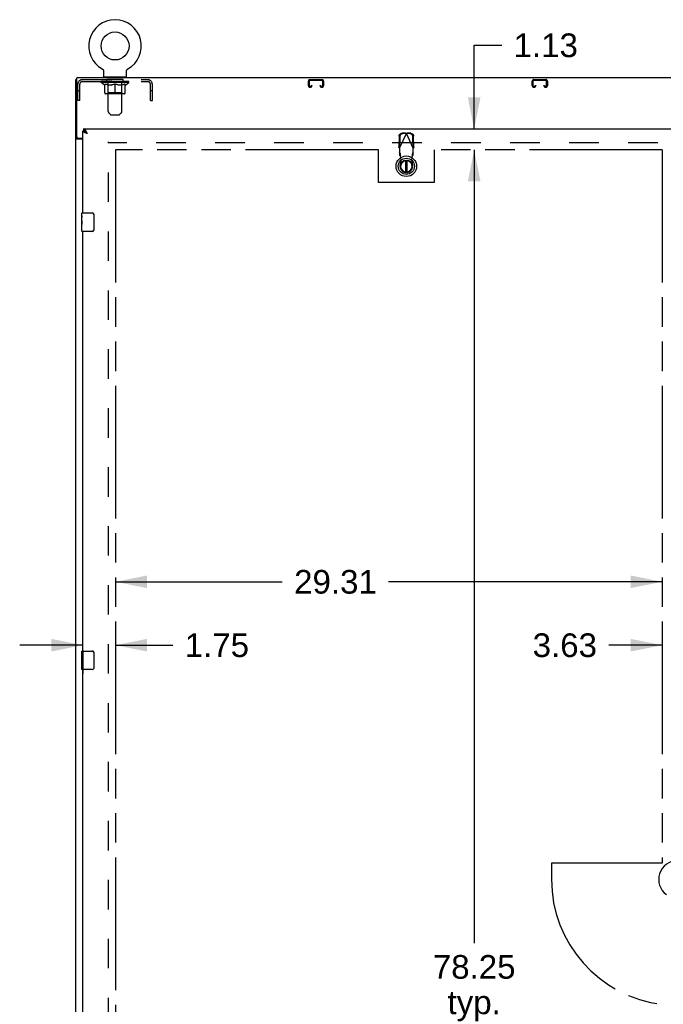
# Model space of a CAD drawing. Header units: inches. Extents: x 0 to 287, y 0 to 186.
# Tile 7 of 22: x 52 to 87, y 88 to 141. Entities that reach past the tile are written whole.
import ezdxf

# ---------------------------------------------------------------- set-up
doc = ezdxf.new("R2010")
doc.units = ezdxf.units.IN
doc.header["$LTSCALE"] = 15.81
doc.header["$MEASUREMENT"] = 0
doc.linetypes.add('HIDDEN', pattern=[0.2, 0.1, -0.1])
doc.linetypes.add('PHANTOM', pattern=[0.8, 0.45, -0.05, 0.1, -0.05, 0.1, -0.05])
doc.layers.get('0').update_dxf_attribs({"linetype": 'CONTINUOUS'})
for name, color, linetype in [('02___PRT_ALL_AXES', 7, 'CONTINUOUS'), ('AVAILABLE_DOOR_SPACE', 7, 'CONTINUOUS'), ('DEFAULT_2', 8, 'HIDDEN'), ('DIMENSIONS', 7, 'CONTINUOUS')]:
    doc.layers.add(name, color=color, linetype=linetype)
doc.styles.get("Standard").update_dxf_attribs({"font": 'arial.ttf'})
doc.dimstyles.new('DIMSTYLE_1', dxfattribs={"dimtxt": 1.268182, "dimasz": 1.690909, "dimexe": 0.09, "dimexo": 0.07, "dimgap": 0.0375, "dimtad": 0, "dimtih": 1, "dimtoh": 1, "dimzin": 4, "dimdsep": 46, "dimtxsty": 'Standard', "dimblk": '_FILLED', "dimblk1": '_FILLED', "dimblk2": '_FILLED', "dimcen": 0.09, "dimazin": 1, "dimtfac": 1, "dimtdec": 3, "dimtofl": 0, "dimtmove": 0, "dimatfit": 3, "dimldrblk": '_FILLED', "dimfxl": 1, "dimtolj": 1, "dimtzin": 4, "dimarcsym": 0})

# ---------------------------------------------------------------- blocks, each defined once
blk = doc.blocks.new('_FILLED')
at = {"color": 0, "linetype": 'ByBlock'}
blk.add_solid([(0, 0), (-1, 0.2), (-1, -0.2)], dxfattribs=at)
blk = doc.blocks.new('*D11')
at = {"layer": 'DIMENSIONS', "color": 2, "linetype": 'Continuous'}
for p, q in [((76.539, 135.428), (76.539, 139.918)), ((76.539, 139.918), (78.018, 139.918)), ((76.539, 134.303), (76.539, 130.921))]:
    blk.add_line(p, q, dxfattribs=at)
at = {"layer": 'DIMENSIONS', "color": 2, "linetype": 'Continuous', "xscale": 1.6909090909, "yscale": 1.6909090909, "zscale": 1.6909090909}
for p, rotation in [((76.539, 135.428), 270), ((76.539, 134.303), 90)]:
    blk.add_blockref('_FILLED', p, dxfattribs=dict(at, rotation=rotation))
at = {"layer": 'DIMENSIONS', "color": 2, "linetype": 'Continuous', "insert": (78.652, 140.552), "char_height": 1.2682, "width": 3.44625, "attachment_point": 1, "line_spacing_factor": 0.9}
blk.add_mtext('1.13', dxfattribs=at)
blk = doc.blocks.new('*D12')
at = {"layer": 'DIMENSIONS', "color": 2, "linetype": 'Continuous'}
for p, q in [((76.539, 134.303), (76.539, 91.753)), ((76.539, 56.053), (76.539, 87.314))]:
    blk.add_line(p, q, dxfattribs=at)
at = {"layer": 'DIMENSIONS', "color": 2, "linetype": 'Continuous', "xscale": 1.6909090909, "yscale": 1.6909090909, "zscale": 1.6909090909}
for p, rotation in [((76.539, 134.303), 90), ((76.539, 56.053), 270)]:
    blk.add_blockref('_FILLED', p, dxfattribs=dict(at, rotation=rotation))
at = {"layer": 'DIMENSIONS', "color": 2, "linetype": 'Continuous', "insert": (76.539, 91.119), "char_height": 1.2682, "width": 4.43156, "attachment_point": 2, "line_spacing_factor": 0.9}
blk.add_mtext('78.25\\Ptyp.', dxfattribs=at)
blk = doc.blocks.new('*D14')
at = {"layer": 'DIMENSIONS', "color": 2, "linetype": 'Continuous'}
for p, q in [((55.558, 107.739), (52.176, 107.739)), ((57.308, 107.739), (60.387, 107.739)), ((55.558, 107.452), (55.558, 106.217))]:
    blk.add_line(p, q, dxfattribs=at)
at = {"layer": 'DIMENSIONS', "color": 2, "linetype": 'Continuous', "xscale": 1.6909090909, "yscale": 1.6909090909, "zscale": 1.6909090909}
blk.add_blockref('_FILLED', (55.558, 107.739), dxfattribs=at)
at = {"layer": 'DIMENSIONS', "color": 2, "linetype": 'Continuous', "xscale": 1.6909090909, "yscale": 1.6909090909, "zscale": 1.6909090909, "rotation": 180}
blk.add_blockref('_FILLED', (57.308, 107.739), dxfattribs=at)
at = {"layer": 'DIMENSIONS', "color": 2, "linetype": 'Continuous', "insert": (61.021, 108.373), "char_height": 1.2682, "width": 3.44625, "attachment_point": 1, "line_spacing_factor": 0.9}
blk.add_mtext('1.75', dxfattribs=at)
blk = doc.blocks.new('*D15')
at = {"layer": 'DIMENSIONS', "color": 2, "linetype": 'Continuous'}
for p, q in [((57.308, 111.14), (66.254, 111.14)), ((86.62, 111.14), (71.954, 111.14))]:
    blk.add_line(p, q, dxfattribs=at)
at = {"layer": 'DIMENSIONS', "color": 2, "linetype": 'Continuous', "xscale": 1.6909090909, "yscale": 1.6909090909, "zscale": 1.6909090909, "rotation": 180}
blk.add_blockref('_FILLED', (57.308, 111.14), dxfattribs=at)
at = {"layer": 'DIMENSIONS', "color": 2, "linetype": 'Continuous', "xscale": 1.6909090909, "yscale": 1.6909090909, "zscale": 1.6909090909}
blk.add_blockref('_FILLED', (86.62, 111.14), dxfattribs=at)
at = {"layer": 'DIMENSIONS', "color": 2, "linetype": 'Continuous', "insert": (69.104, 111.774), "char_height": 1.2682, "width": 4.43156, "attachment_point": 2, "line_spacing_factor": 0.9}
blk.add_mtext('29.31', dxfattribs=at)
blk = doc.blocks.new('*D16')
at = {"layer": 'DIMENSIONS', "color": 2, "linetype": 'Continuous'}
for p, q in [((86.62, 107.739), (83.755, 107.739)), ((90.245, 107.739), (93.627, 107.739))]:
    blk.add_line(p, q, dxfattribs=at)
at = {"layer": 'DIMENSIONS', "color": 2, "linetype": 'Continuous', "xscale": 1.6909090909, "yscale": 1.6909090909, "zscale": 1.6909090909}
blk.add_blockref('_FILLED', (86.62, 107.739), dxfattribs=at)
at = {"layer": 'DIMENSIONS', "color": 2, "linetype": 'Continuous', "xscale": 1.6909090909, "yscale": 1.6909090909, "zscale": 1.6909090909, "rotation": 180}
blk.add_blockref('_FILLED', (90.245, 107.739), dxfattribs=at)
at = {"layer": 'DIMENSIONS', "color": 2, "linetype": 'Continuous', "insert": (83.121, 108.373), "char_height": 1.2682, "width": 3.44625, "attachment_point": 3, "line_spacing_factor": 0.9}
blk.add_mtext('3.63', dxfattribs=at)

msp = doc.modelspace()

# ---------------------------------------------------------------- linework, layer by layer
at = {"color": 7, "linetype": 'Continuous'}
for p, q in [((56.596, 138.65), (56.597, 138.65)), ((56.596, 138.65), (56.602, 138.647)), ((56.597, 138.65), (56.598, 138.649)), ((56.602, 138.647), (56.607, 138.644)), ((56.607, 138.644), (56.612, 138.641)), ((56.616, 138.637), (56.621, 138.634)), ((56.621, 138.634), (56.625, 138.63)), ((56.625, 138.63), (56.63, 138.625)), ((56.63, 138.626), (56.634, 138.621)), ((56.634, 138.621), (56.638, 138.617)), ((56.638, 138.617), (56.642, 138.612)), ((56.642, 138.612), (56.645, 138.607)), ((56.645, 138.608), (56.649, 138.603)), ((56.649, 138.603), (56.652, 138.598)), ((56.652, 138.598), (56.655, 138.593)), ((56.655, 138.593), (56.658, 138.587)), ((56.658, 138.587), (56.661, 138.582)), ((56.661, 138.582), (56.663, 138.577)), ((56.663, 138.577), (56.666, 138.571)), ((56.666, 138.571), (56.668, 138.565)), ((56.668, 138.566), (56.67, 138.56)), ((56.67, 138.56), (56.671, 138.554)), ((56.671, 138.554), (56.673, 138.548)), ((56.673, 138.548), (56.674, 138.542)), ((56.674, 138.543), (56.675, 138.537)), ((56.675, 138.537), (56.676, 138.531)), ((56.676, 138.531), (56.676, 138.525)), ((56.676, 138.519), (56.677, 138.514)), ((56.677, 138.228), (56.677, 138.514)), ((57.897, 138.531), (57.898, 138.537)), ((57.897, 138.525), (57.897, 138.531)), ((57.897, 138.519), (57.897, 138.525)), ((57.897, 138.519), (57.897, 138.525)), ((57.897, 138.514), (57.897, 138.519)), ((57.897, 138.228), (57.897, 138.514)), ((57.898, 138.537), (57.899, 138.543)), ((57.899, 138.542), (57.9, 138.548)), ((57.9, 138.548), (57.902, 138.554)), ((57.902, 138.554), (57.904, 138.56)), ((57.904, 138.56), (57.905, 138.566)), ((57.905, 138.565), (57.908, 138.571)), ((57.907, 138.571), (57.91, 138.577)), ((57.91, 138.577), (57.912, 138.582)), ((57.912, 138.582), (57.915, 138.587)), ((57.915, 138.587), (57.918, 138.593)), ((57.918, 138.593), (57.921, 138.598)), ((57.921, 138.598), (57.924, 138.603)), ((57.924, 138.603), (57.928, 138.608)), ((57.928, 138.607), (57.932, 138.612)), ((57.931, 138.612), (57.935, 138.617)), ((57.935, 138.617), (57.939, 138.621)), ((57.939, 138.621), (57.944, 138.626)), ((57.943, 138.625), (57.948, 138.63)), ((57.948, 138.63), (57.952, 138.634)), ((57.952, 138.633), (57.957, 138.637)), ((57.957, 138.637), (57.962, 138.641)), ((57.962, 138.641), (57.967, 138.644)), ((57.966, 138.644), (57.972, 138.647)), ((57.967, 138.644), (57.968, 138.645)), ((57.972, 138.647), (57.977, 138.65)), ((57.975, 138.649), (57.976, 138.65)), ((57.977, 138.65), (57.977, 138.65)), ((57.977, 138.65), (57.977, 138.65)), ((55.235, 138.074), (55.183, 138.074)), ((56.692, 138.208), (56.692, 138.178)), ((57.882, 138.208), (56.692, 138.208)), ((57.882, 138.208), (57.882, 138.178)), ((55.558, 135.324), (55.6, 135.324)), ((55.6, 135.428), (55.6, 135.324)), ((55.664, 135.307), (55.662, 135.308)), ((55.769, 135.22), (55.762, 135.227)), ((55.776, 135.212), (55.769, 135.22)), ((55.777, 135.199), (55.769, 135.205)), ((55.783, 135.205), (55.776, 135.212)), ((55.793, 135.193), (55.783, 135.205)), ((55.287, 134.926), (55.183, 134.926)), ((55.287, 134.926), (55.287, 134.938)), ((55.786, 135.193), (55.777, 135.199)), ((55.804, 135.182), (55.786, 135.193)), ((55.804, 135.182), (55.793, 135.193)), ((72.862, 133.74), (72.862, 133.115)), ((72.941, 133.115), (72.941, 133.74)), ((55.498, 130.768), (55.498, 130.913)), ((55.498, 130.51), (55.498, 130.543)), ((55.513, 130.928), (56.053, 130.928)), ((56.152, 130.828), (56.152, 130.028)), ((55.498, 130.313), (55.498, 130.344)), ((55.498, 129.943), (55.498, 130.082)), ((56.053, 129.928), (55.513, 129.928)), ((55.498, 107.268), (55.498, 107.413)), ((55.513, 107.428), (56.053, 107.428)), ((56.152, 107.328), (56.152, 106.528)), ((55.498, 107.01), (55.498, 107.043)), ((55.498, 106.813), (55.498, 106.844)), ((55.498, 106.443), (55.498, 106.582)), ((56.053, 106.428), (55.513, 106.428))]:
    msp.add_line(p, q, dxfattribs=at)
at = {"color": 3, "linetype": 'Continuous'}
for p, q in [((55.183, 48.282), (55.183, 138.074)), ((55.235, 134.998), (55.235, 138.178)), ((127.131, 138.178), (55.235, 138.178)), ((55.558, 130.928), (55.558, 135.324)), ((55.6, 135.428), (90.203, 135.428)), ((55.722, 135.213), (55.71, 135.217)), ((55.734, 135.208), (55.722, 135.213)), ((55.747, 135.203), (55.734, 135.208)), ((55.759, 135.198), (55.747, 135.203)), ((55.769, 135.248), (55.762, 135.26)), ((55.776, 135.235), (55.769, 135.248)), ((55.783, 135.222), (55.776, 135.235)), ((55.797, 135.195), (55.783, 135.222)), ((55.558, 134.886), (55.252, 134.886)), ((55.295, 134.938), (55.558, 134.938)), ((55.778, 135.191), (55.759, 135.198)), ((55.804, 135.182), (55.778, 135.191)), ((55.804, 135.182), (55.797, 135.195)), ((55.558, 107.428), (55.558, 129.928)), ((55.558, 83.928), (55.558, 106.428))]:
    msp.add_line(p, q, dxfattribs=at)
at = {"color": 7, "linetype": 'Continuous'}
for points in [[(56.611, 138.641), (56.616, 138.637), (56.621, 138.633)], [(56.676, 138.525), (56.676, 138.519), (56.677, 138.514)], [(55.662, 135.308), (55.66, 135.309), (55.656, 135.311), (55.652, 135.313), (55.649, 135.314), (55.645, 135.316), (55.642, 135.317), (55.638, 135.318), (55.635, 135.319), (55.631, 135.32), (55.628, 135.321), (55.624, 135.322), (55.621, 135.322), (55.617, 135.323), (55.614, 135.323), (55.61, 135.324), (55.607, 135.324), (55.603, 135.324), (55.6, 135.324)], [(55.762, 135.227), (55.758, 135.231), (55.755, 135.235), (55.751, 135.238), (55.748, 135.242), (55.744, 135.245), (55.741, 135.249), (55.737, 135.252), (55.734, 135.255), (55.73, 135.259), (55.726, 135.262), (55.723, 135.265), (55.719, 135.268), (55.716, 135.271), (55.712, 135.274), (55.709, 135.277), (55.705, 135.28), (55.702, 135.283), (55.698, 135.285), (55.695, 135.288), (55.691, 135.29), (55.688, 135.293), (55.684, 135.295), (55.681, 135.298), (55.677, 135.3), (55.674, 135.302), (55.67, 135.304), (55.667, 135.306), (55.664, 135.307)], [(55.769, 135.205), (55.76, 135.21), (55.756, 135.213), (55.752, 135.216), (55.747, 135.219), (55.743, 135.222), (55.739, 135.225), (55.735, 135.227), (55.732, 135.23), (55.728, 135.233), (55.724, 135.236), (55.72, 135.239), (55.717, 135.242), (55.713, 135.244), (55.71, 135.247), (55.707, 135.25), (55.703, 135.253), (55.7, 135.256), (55.697, 135.259), (55.694, 135.262), (55.691, 135.264), (55.689, 135.267), (55.686, 135.27), (55.684, 135.273), (55.681, 135.276), (55.679, 135.279), (55.677, 135.282), (55.675, 135.284), (55.673, 135.287), (55.672, 135.29), (55.67, 135.293), (55.669, 135.296), (55.667, 135.299), (55.666, 135.301), (55.665, 135.304), (55.664, 135.307)], [(55.302, 134.912), (55.299, 134.913), (55.297, 134.914), (55.295, 134.916), (55.292, 134.917), (55.29, 134.919), (55.289, 134.92), (55.288, 134.922), (55.287, 134.923), (55.287, 134.925), (55.287, 134.926)], [(55.327, 134.886), (55.327, 134.888), (55.327, 134.89), (55.326, 134.892), (55.325, 134.894), (55.325, 134.896), (55.323, 134.897), (55.322, 134.899), (55.32, 134.901), (55.318, 134.902), (55.316, 134.904), (55.314, 134.905), (55.312, 134.906), (55.309, 134.908), (55.307, 134.909), (55.302, 134.912)], [(56.146, 130.864), (56.148, 130.859), (56.149, 130.853), (56.151, 130.847), (56.152, 130.841), (56.152, 130.835), (56.152, 130.828)], [(56.152, 130.028), (56.152, 130.022), (56.152, 130.016), (56.151, 130.01), (56.149, 130.004), (56.148, 129.998), (56.146, 129.992)], [(56.146, 107.364), (56.148, 107.359), (56.149, 107.353), (56.151, 107.347), (56.152, 107.341), (56.152, 107.335), (56.152, 107.328)], [(56.152, 106.528), (56.152, 106.522), (56.152, 106.516), (56.151, 106.51), (56.149, 106.504), (56.148, 106.498), (56.146, 106.492)]]:
    msp.add_lwpolyline(points, dxfattribs=at)
at = {"color": 3, "linetype": 'Continuous'}
for points in [[(55.664, 135.236), (55.659, 135.239), (55.654, 135.241), (55.649, 135.244), (55.644, 135.246), (55.639, 135.248), (55.634, 135.251), (55.63, 135.253), (55.625, 135.255), (55.621, 135.258), (55.617, 135.26), (55.612, 135.263), (55.609, 135.265), (55.605, 135.267), (55.601, 135.27), (55.597, 135.272), (55.594, 135.274), (55.591, 135.277), (55.587, 135.279), (55.584, 135.282), (55.582, 135.284), (55.579, 135.286), (55.576, 135.289), (55.574, 135.291), (55.572, 135.293), (55.57, 135.296), (55.568, 135.298), (55.566, 135.301), (55.564, 135.303), (55.563, 135.305), (55.562, 135.308), (55.561, 135.31), (55.56, 135.312), (55.559, 135.315), (55.558, 135.317), (55.558, 135.32), (55.558, 135.322), (55.558, 135.324)], [(55.726, 135.32), (55.723, 135.326), (55.719, 135.331), (55.716, 135.336), (55.712, 135.341), (55.709, 135.346), (55.705, 135.351), (55.702, 135.356), (55.698, 135.361), (55.695, 135.365), (55.691, 135.37), (55.688, 135.374), (55.684, 135.378), (55.681, 135.382), (55.677, 135.386), (55.674, 135.389), (55.67, 135.393), (55.667, 135.396), (55.663, 135.4), (55.66, 135.403), (55.656, 135.405), (55.652, 135.408), (55.649, 135.411), (55.645, 135.413), (55.642, 135.415), (55.638, 135.417), (55.635, 135.419), (55.631, 135.421), (55.628, 135.423), (55.624, 135.424), (55.621, 135.425), (55.617, 135.426), (55.614, 135.427), (55.61, 135.427), (55.607, 135.428), (55.603, 135.428), (55.6, 135.428)], [(55.71, 135.217), (55.698, 135.222), (55.692, 135.225), (55.686, 135.227), (55.681, 135.229), (55.675, 135.232), (55.67, 135.234), (55.664, 135.236)], [(55.762, 135.26), (55.758, 135.267), (55.755, 135.273), (55.751, 135.279), (55.748, 135.285), (55.744, 135.291), (55.741, 135.297), (55.737, 135.303), (55.734, 135.309), (55.73, 135.315), (55.726, 135.32)], [(55.226, 134.898), (55.218, 134.9), (55.214, 134.902), (55.21, 134.903), (55.207, 134.904), (55.203, 134.906), (55.2, 134.907), (55.197, 134.909), (55.194, 134.91), (55.192, 134.912), (55.19, 134.913), (55.188, 134.915), (55.186, 134.917), (55.185, 134.919), (55.184, 134.92), (55.183, 134.922), (55.183, 134.924), (55.183, 134.926)], [(55.252, 134.886), (55.25, 134.887), (55.248, 134.889), (55.245, 134.89), (55.242, 134.892), (55.238, 134.893), (55.234, 134.895), (55.23, 134.896), (55.226, 134.898)]]:
    msp.add_lwpolyline(points, dxfattribs=at)
at = {"color": 7, "linetype": 'Continuous'}
for centre, radius in [((57.287, 139.88), 0.75), ((72.902, 133.428), 0.551), ((72.902, 133.428), 0.433), ((72.902, 133.428), 0.329), ((72.902, 133.428), 0.317)]:
    msp.add_circle(centre, radius, dxfattribs=at)
for centre, radius, start, end in [((57.287, 139.88), 1.41, 299.2655, 240.7345), ((56.697, 138.228), 0.02, 180, 263.0769), ((57.877, 138.228), 0.02, 276.9231, 360), ((72.902, 133.428), 0.315, 100.0787, 79.9213), ((55.513, 130.913), 0.015, 90, 180), ((56.053, 130.828), 0.1, 21.1999, 90), ((55.513, 129.943), 0.015, 180, 270), ((56.053, 130.028), 0.1, 270, 338.7946), ((55.513, 107.413), 0.015, 90, 180), ((56.053, 107.328), 0.1, 21.1999, 90), ((55.513, 106.443), 0.015, 180, 270), ((56.053, 106.528), 0.1, 270, 338.7946), ((87.433, 95.178), 1.004, 305.5066, 234.4934)]:
    msp.add_arc(centre, radius, start, end, dxfattribs=at)
at = {"color": 3, "linetype": 'Continuous'}
msp.add_arc((55.295, 134.998), 0.06, 180, 270, dxfattribs=at)
at = {"layer": '02___PRT_ALL_AXES', "color": 8, "linetype": 'HIDDEN'}
for p, q in [((56.849, 137.97), (56.849, 138.074)), ((57.724, 138.074), (56.849, 138.074)), ((57.724, 137.97), (56.849, 137.97)), ((57.724, 137.97), (57.724, 138.074))]:
    msp.add_line(p, q, dxfattribs=at)
at = {"layer": '02___PRT_ALL_AXES', "color": 7, "linetype": 'Continuous'}
for p, q in [((55.498, 130.768), (55.498, 130.913)), ((55.498, 130.51), (55.498, 130.767)), ((55.503, 130.711), (55.498, 130.711)), ((55.498, 130.543), (55.505, 130.543)), ((55.498, 129.943), (55.498, 130.507)), ((55.499, 130.481), (55.498, 130.481)), ((55.505, 130.543), (55.505, 130.68)), ((55.498, 130.349), (55.503, 130.349)), ((55.498, 130.313), (55.505, 130.313)), ((55.498, 130.25), (55.505, 130.25)), ((55.498, 130.082), (55.505, 130.082)), ((55.505, 130.082), (55.505, 130.313)), ((55.498, 107.268), (55.498, 107.413)), ((55.498, 107.01), (55.498, 107.267)), ((55.503, 107.211), (55.498, 107.211)), ((55.498, 107.043), (55.505, 107.043)), ((55.498, 106.443), (55.498, 107.007)), ((55.499, 106.981), (55.498, 106.981)), ((55.498, 106.849), (55.503, 106.849)), ((55.498, 106.813), (55.505, 106.813)), ((55.498, 106.75), (55.505, 106.75)), ((55.505, 107.043), (55.505, 107.18)), ((55.505, 106.582), (55.505, 106.813)), ((55.498, 106.582), (55.505, 106.582))]:
    msp.add_line(p, q, dxfattribs=at)
for points in [[(55.498, 130.768), (55.498, 130.764), (55.498, 130.759), (55.499, 130.754), (55.5, 130.741)], [(55.498, 130.51), (55.498, 130.502), (55.498, 130.493), (55.499, 130.483)], [(55.499, 130.483), (55.502, 130.449), (55.503, 130.437), (55.503, 130.424), (55.504, 130.412), (55.504, 130.399), (55.505, 130.386), (55.504, 130.373), (55.504, 130.361), (55.503, 130.348), (55.503, 130.336), (55.502, 130.324)], [(55.5, 130.741), (55.501, 130.733), (55.502, 130.725), (55.503, 130.716)], [(55.503, 130.716), (55.504, 130.707), (55.504, 130.698), (55.504, 130.689), (55.505, 130.68)], [(55.498, 107.268), (55.498, 107.264), (55.498, 107.259), (55.499, 107.254), (55.5, 107.241)], [(55.5, 107.241), (55.501, 107.233), (55.502, 107.225), (55.503, 107.216)], [(55.503, 107.216), (55.504, 107.207), (55.504, 107.198), (55.504, 107.189), (55.505, 107.18)], [(55.498, 107.01), (55.498, 107.002), (55.498, 106.993), (55.499, 106.983)], [(55.499, 106.983), (55.502, 106.949), (55.503, 106.937), (55.503, 106.924), (55.504, 106.912), (55.504, 106.899), (55.505, 106.886), (55.504, 106.873), (55.504, 106.861), (55.503, 106.848), (55.503, 106.836), (55.502, 106.824)]]:
    msp.add_lwpolyline(points, dxfattribs=at)
for centre in [(55.761, 130.344), (55.761, 106.844)]:
    msp.add_ellipse(centre, major_axis=(0.263, 0), ratio=0.432808, start_param=3.141593, end_param=3.321581, dxfattribs=at)
at = {"layer": 'AVAILABLE_DOOR_SPACE', "color": 4, "linetype": 'PHANTOM'}
for p, q in [((57.308, 134.303), (57.308, 56.053)), ((71.401, 134.303), (57.308, 134.303)), ((71.401, 132.553), (71.401, 134.303)), ((74.401, 134.303), (74.401, 132.553)), ((86.62, 134.303), (74.401, 134.303)), ((86.62, 134.303), (86.62, 96.053)), ((74.401, 132.553), (71.401, 132.553)), ((80.683, 96.053), (80.683, 95.178)), ((86.62, 96.053), (80.683, 96.053))]:
    msp.add_line(p, q, dxfattribs=at)
msp.add_arc((87.433, 95.178), 6.75, 180, 263.0865, dxfattribs=at)
at = {"layer": 'DEFAULT_2', "color": 8, "linetype": 'HIDDEN'}
for p, q in [((56.605, 138.645), (56.607, 138.644)), ((55.533, 138.074), (59.04, 138.074)), ((55.533, 137.97), (59.04, 137.97)), ((56.543, 137.916), (56.543, 137.97)), ((56.729, 137.785), (56.543, 137.916)), ((58.03, 137.916), (56.543, 137.916)), ((56.554, 137.963), (56.554, 137.97)), ((56.565, 137.959), (56.565, 137.963)), ((56.565, 137.959), (58.008, 137.959)), ((56.575, 137.959), (56.575, 137.963)), ((56.576, 137.959), (56.576, 137.963)), ((56.588, 137.963), (56.588, 137.97)), ((56.607, 137.959), (56.607, 137.963)), ((56.61, 137.959), (56.61, 137.963)), ((56.643, 137.963), (56.643, 137.97)), ((56.66, 137.959), (56.66, 137.963)), ((56.663, 137.959), (56.663, 137.963)), ((56.9, 137.962), (56.671, 137.962)), ((56.717, 137.963), (56.717, 137.97)), ((56.718, 137.959), (56.718, 137.962)), ((56.719, 137.959), (56.719, 137.962)), ((56.722, 137.959), (56.722, 137.962)), ((56.732, 137.959), (56.732, 137.963)), ((56.732, 137.959), (56.732, 137.962)), ((56.736, 137.959), (56.736, 137.963)), ((56.739, 137.959), (56.739, 137.963)), ((56.743, 137.959), (56.743, 137.962)), ((56.762, 137.959), (56.762, 137.962)), ((56.78, 137.959), (56.78, 137.962)), ((56.783, 137.959), (56.783, 137.965)), ((56.809, 137.963), (56.809, 137.97)), ((56.809, 137.959), (56.809, 137.962)), ((56.82, 137.959), (56.82, 137.963)), ((56.825, 137.959), (56.825, 137.963)), ((56.833, 137.959), (56.833, 137.962)), ((56.849, 137.959), (56.849, 137.967)), ((56.869, 137.959), (56.869, 137.962)), ((56.872, 137.959), (56.872, 137.962)), ((56.9, 137.959), (56.9, 137.962)), ((56.912, 138.208), (56.912, 138.178)), ((56.978, 137.962), (56.912, 137.962)), ((56.915, 137.963), (56.915, 137.97)), ((56.921, 137.364), (56.921, 137.912)), ((56.922, 136.363), (56.922, 138.178)), ((56.923, 137.959), (56.923, 137.963)), ((56.929, 137.959), (56.929, 137.963)), ((56.935, 137.959), (56.935, 137.968)), ((56.943, 137.959), (56.943, 137.962)), ((56.954, 137.959), (56.954, 137.962)), ((56.978, 137.959), (56.978, 137.962)), ((57.066, 137.962), (57.003, 137.962)), ((57.027, 137.959), (57.027, 137.962)), ((57.032, 137.963), (57.032, 137.97)), ((57.037, 137.959), (57.037, 137.963)), ((57.039, 137.959), (57.039, 137.969)), ((57.043, 137.959), (57.043, 137.963)), ((57.052, 137.959), (57.052, 137.963)), ((57.066, 137.959), (57.066, 137.962)), ((57.16, 137.962), (57.102, 137.962)), ((57.119, 137.959), (57.119, 137.962)), ((57.152, 137.962), (57.287, 137.97)), ((57.157, 137.963), (57.157, 137.97)), ((57.158, 137.97), (57.157, 137.97)), ((57.158, 137.963), (57.158, 137.97)), ((57.158, 137.959), (57.158, 137.963)), ((57.16, 137.959), (57.16, 137.962)), ((57.163, 137.959), (57.163, 137.963)), ((57.164, 137.959), (57.164, 137.963)), ((57.258, 137.962), (57.207, 137.962)), ((57.216, 137.959), (57.216, 137.962)), ((57.258, 137.959), (57.258, 137.962)), ((57.284, 137.963), (57.283, 137.963)), ((57.283, 137.959), (57.283, 137.963)), ((57.284, 137.959), (57.284, 137.963)), ((57.287, 137.963), (57.287, 137.97)), ((57.29, 137.959), (57.29, 137.963)), ((57.29, 137.959), (57.29, 137.963)), ((57.29, 137.963), (57.29, 137.963)), ((57.292, 137.962), (57.366, 137.962)), ((57.315, 137.959), (57.315, 137.962)), ((57.329, 137.962), (57.329, 137.968)), ((57.329, 137.968), (57.421, 137.962)), ((57.354, 137.962), (57.354, 137.966)), ((57.357, 137.959), (57.357, 137.962)), ((57.409, 137.959), (57.409, 137.963)), ((57.41, 137.959), (57.41, 137.963)), ((57.413, 137.959), (57.413, 137.962)), ((57.413, 137.962), (57.471, 137.962)), ((57.415, 137.963), (57.415, 137.97)), ((57.415, 137.97), (57.416, 137.97)), ((57.415, 137.959), (57.415, 137.963)), ((57.416, 137.963), (57.416, 137.97)), ((57.454, 137.959), (57.454, 137.962)), ((57.507, 137.959), (57.507, 137.962)), ((57.507, 137.962), (57.57, 137.962)), ((57.521, 137.959), (57.521, 137.963)), ((57.53, 137.959), (57.53, 137.963)), ((57.534, 137.959), (57.534, 137.969)), ((57.536, 137.959), (57.536, 137.963)), ((57.541, 137.963), (57.541, 137.97)), ((57.546, 137.959), (57.546, 137.962)), ((57.595, 137.959), (57.595, 137.962)), ((57.595, 137.962), (57.661, 137.962)), ((57.619, 137.959), (57.619, 137.962)), ((57.63, 137.959), (57.63, 137.962)), ((57.638, 137.959), (57.638, 137.968)), ((57.645, 137.959), (57.645, 137.963)), ((57.65, 137.959), (57.65, 137.963)), ((57.652, 136.363), (57.652, 138.178)), ((57.652, 137.364), (57.652, 137.912)), ((57.658, 137.963), (57.658, 137.97)), ((57.662, 138.208), (57.662, 138.178)), ((57.673, 137.959), (57.673, 137.962)), ((57.673, 137.962), (57.902, 137.962)), ((57.701, 137.959), (57.701, 137.962)), ((57.704, 137.959), (57.704, 137.962)), ((57.724, 137.959), (57.724, 137.967)), ((57.74, 137.959), (57.74, 137.962)), ((57.748, 137.959), (57.748, 137.963)), ((57.753, 137.959), (57.753, 137.963)), ((57.764, 137.963), (57.764, 137.97)), ((57.765, 137.959), (57.765, 137.962)), ((57.79, 137.959), (57.79, 137.965)), ((57.793, 137.959), (57.793, 137.962)), ((57.811, 137.959), (57.811, 137.962)), ((57.83, 137.959), (57.83, 137.962)), ((57.834, 137.959), (57.834, 137.963)), ((57.837, 137.959), (57.837, 137.963)), ((57.841, 137.959), (57.841, 137.963)), ((57.841, 137.959), (57.841, 137.962)), ((57.844, 137.785), (58.03, 137.916)), ((57.851, 137.959), (57.851, 137.962)), ((57.854, 137.959), (57.854, 137.962)), ((57.855, 137.959), (57.855, 137.962)), ((57.856, 137.963), (57.856, 137.97)), ((57.91, 137.959), (57.91, 137.963)), ((57.913, 137.959), (57.913, 137.963)), ((57.93, 137.963), (57.93, 137.97)), ((57.964, 137.959), (57.964, 137.963)), ((57.966, 137.959), (57.966, 137.963)), ((57.985, 137.963), (57.985, 137.97)), ((57.997, 137.959), (57.997, 137.963)), ((57.998, 137.959), (57.998, 137.963)), ((58.008, 137.959), (58.008, 137.963)), ((58.019, 137.963), (58.019, 137.97)), ((58.03, 137.916), (58.03, 137.97)), ((67.651, 137.748), (67.651, 137.994)), ((67.691, 137.994), (67.691, 137.748)), ((67.731, 138.074), (68.384, 138.074)), ((68.384, 138.034), (67.731, 138.034)), ((68.424, 137.748), (68.424, 137.994)), ((68.464, 137.994), (68.464, 137.748)), ((79.651, 137.748), (79.651, 137.994)), ((79.691, 137.994), (79.691, 137.748)), ((79.731, 138.074), (80.384, 138.074)), ((80.384, 138.034), (79.731, 138.034)), ((80.424, 137.748), (80.424, 137.994)), ((80.464, 137.994), (80.464, 137.748)), ((55.287, 136.949), (55.287, 137.828)), ((55.391, 137.479), (55.287, 137.479)), ((55.391, 136.949), (55.391, 137.828)), ((56.729, 137.785), (56.736, 137.785)), ((56.736, 137.36), (56.736, 137.84)), ((56.736, 137.84), (56.771, 137.827)), ((56.805, 137.815), (56.77, 137.827)), ((57.794, 137.317), (56.779, 137.317)), ((56.838, 137.805), (56.804, 137.815)), ((56.871, 137.797), (56.838, 137.805)), ((56.904, 137.79), (56.871, 137.797)), ((56.921, 137.364), (56.874, 137.317)), ((56.937, 137.785), (56.904, 137.79)), ((57.652, 137.364), (56.921, 137.364)), ((57.085, 137.785), (56.937, 137.785)), ((57.085, 137.785), (57.119, 137.79)), ((57.152, 137.797), (57.118, 137.79)), ((57.185, 137.805), (57.151, 137.797)), ((57.218, 137.815), (57.184, 137.805)), ((57.252, 137.827), (57.218, 137.815)), ((57.287, 137.84), (57.252, 137.827)), ((57.287, 137.317), (57.287, 137.84)), ((57.287, 137.84), (57.321, 137.827)), ((57.355, 137.815), (57.321, 137.827)), ((57.389, 137.805), (57.355, 137.815)), ((57.422, 137.797), (57.388, 137.805)), ((57.455, 137.79), (57.421, 137.797)), ((57.488, 137.785), (57.455, 137.79)), ((57.636, 137.785), (57.488, 137.785)), ((57.636, 137.785), (57.669, 137.79)), ((57.652, 137.364), (57.699, 137.317)), ((57.702, 137.797), (57.669, 137.79)), ((57.735, 137.805), (57.702, 137.797)), ((57.769, 137.815), (57.735, 137.805)), ((57.803, 137.827), (57.768, 137.815)), ((57.837, 137.84), (57.802, 137.827)), ((57.837, 137.36), (57.837, 137.84)), ((57.837, 137.785), (57.844, 137.785)), ((59.183, 136.949), (59.183, 137.828)), ((59.287, 137.479), (59.183, 137.479)), ((59.287, 136.949), (59.287, 137.828)), ((67.731, 137.708), (67.759, 137.708)), ((67.759, 137.668), (67.731, 137.668)), ((67.799, 137.748), (67.799, 137.762)), ((67.799, 137.762), (67.839, 137.762)), ((67.839, 137.762), (67.839, 137.748)), ((68.276, 137.748), (68.276, 137.762)), ((68.276, 137.762), (68.316, 137.762)), ((68.316, 137.762), (68.316, 137.748)), ((68.356, 137.708), (68.384, 137.708)), ((68.384, 137.668), (68.356, 137.668)), ((79.731, 137.708), (79.759, 137.708)), ((79.759, 137.668), (79.731, 137.668)), ((79.799, 137.748), (79.799, 137.762)), ((79.799, 137.762), (79.839, 137.762)), ((79.839, 137.762), (79.839, 137.748)), ((80.276, 137.748), (80.276, 137.762)), ((80.276, 137.762), (80.316, 137.762)), ((80.316, 137.762), (80.316, 137.748)), ((80.356, 137.708), (80.384, 137.708)), ((80.384, 137.668), (80.356, 137.668)), ((55.391, 136.949), (55.287, 136.949)), ((59.183, 136.949), (59.287, 136.949)), ((57.022, 136.221), (56.951, 136.292)), ((57.551, 136.221), (57.622, 136.292)), ((57.093, 136.191), (57.48, 136.191)), ((56.933, 55.626), (56.933, 134.73)), ((89.537, 134.678), (56.933, 134.678)), ((72.51, 135.037), (72.5, 134.446)), ((72.528, 134.398), (72.902, 135.186)), ((72.551, 135.017), (72.541, 134.426)), ((72.857, 135.199), (72.664, 135.196)), ((72.899, 135.179), (72.706, 135.176)), ((72.857, 135.199), (72.899, 135.179)), ((72.857, 135.199), (72.879, 135.192)), ((72.879, 135.192), (72.902, 135.186)), ((72.902, 135.186), (72.924, 135.192)), ((73.276, 134.398), (72.902, 135.186)), ((72.905, 135.179), (72.946, 135.199)), ((73.098, 135.176), (72.905, 135.179)), ((72.924, 135.192), (72.946, 135.199)), ((73.139, 135.196), (72.946, 135.199)), ((73.262, 134.426), (73.252, 135.017)), ((73.304, 134.446), (73.294, 135.037)), ((72.541, 134.426), (72.5, 134.446)), ((72.528, 134.398), (72.528, 134.024)), ((72.574, 134.138), (72.528, 134.179)), ((73.276, 134.179), (73.23, 134.138)), ((73.304, 134.446), (73.262, 134.426)), ((73.276, 134.024), (73.276, 134.398)), ((72.528, 134.024), (72.574, 133.983)), ((72.573, 133.488), (72.626, 133.782)), ((72.574, 133.983), (72.574, 134.138)), ((72.626, 133.782), (72.588, 133.979)), ((73.215, 133.979), (73.177, 133.782)), ((73.177, 133.782), (73.231, 133.488)), ((73.23, 134.138), (73.23, 133.983)), ((73.23, 133.983), (73.276, 134.024))]:
    msp.add_line(p, q, dxfattribs=at)
for points in [[(72.51, 135.037), (72.511, 135.052), (72.513, 135.067), (72.517, 135.082), (72.522, 135.097), (72.529, 135.111), (72.537, 135.124), (72.546, 135.136), (72.556, 135.148), (72.567, 135.158), (72.579, 135.168), (72.592, 135.176), (72.606, 135.183), (72.62, 135.188), (72.635, 135.192), (72.649, 135.195), (72.664, 135.196)], [(72.706, 135.176), (72.691, 135.175), (72.676, 135.172), (72.662, 135.168), (72.648, 135.163), (72.634, 135.156), (72.621, 135.148), (72.609, 135.139), (72.598, 135.128), (72.588, 135.117), (72.578, 135.104), (72.571, 135.091), (72.564, 135.077), (72.559, 135.062), (72.555, 135.047), (72.552, 135.032), (72.551, 135.017)], [(73.252, 135.017), (73.251, 135.032), (73.249, 135.047), (73.245, 135.062), (73.24, 135.077), (73.233, 135.091), (73.225, 135.104), (73.216, 135.117), (73.206, 135.128), (73.195, 135.139), (73.183, 135.148), (73.17, 135.156), (73.156, 135.163), (73.142, 135.168), (73.128, 135.172), (73.113, 135.175), (73.098, 135.176)], [(73.139, 135.196), (73.154, 135.195), (73.169, 135.192), (73.184, 135.188), (73.198, 135.183), (73.211, 135.176), (73.224, 135.168), (73.236, 135.158), (73.248, 135.148), (73.258, 135.136), (73.267, 135.124), (73.275, 135.111), (73.281, 135.097), (73.287, 135.082), (73.291, 135.067), (73.293, 135.052), (73.294, 135.037)], [(72.528, 134.398), (72.518, 134.414), (72.514, 134.422), (72.509, 134.43), (72.504, 134.438), (72.5, 134.446)], [(73.29, 134.422), (73.281, 134.406), (73.276, 134.398)], [(73.304, 134.446), (73.299, 134.438), (73.295, 134.43), (73.29, 134.422)], [(72.585, 134.026), (72.584, 134.042), (72.583, 134.056), (72.582, 134.07), (72.581, 134.083), (72.58, 134.094), (72.579, 134.105), (72.578, 134.114), (72.577, 134.123), (72.576, 134.129), (72.575, 134.134), (72.574, 134.138)], [(72.574, 133.983), (72.576, 133.983), (72.579, 133.982), (72.581, 133.981), (72.584, 133.981), (72.586, 133.98), (72.588, 133.979)], [(72.588, 133.979), (72.587, 133.995), (72.585, 134.026)], [(73.23, 134.138), (73.229, 134.134), (73.228, 134.129), (73.227, 134.123), (73.226, 134.114), (73.225, 134.105), (73.224, 134.094), (73.223, 134.083), (73.222, 134.07), (73.22, 134.056), (73.219, 134.042), (73.218, 134.026), (73.217, 134.011), (73.215, 133.979)], [(73.215, 133.979), (73.218, 133.98), (73.22, 133.981), (73.223, 133.981), (73.225, 133.982), (73.227, 133.983), (73.23, 133.983)]]:
    msp.add_lwpolyline(points, dxfattribs=at)
for centre, radius, start, end in [((55.533, 137.828), 0.246, 90, 180), ((55.533, 137.828), 0.142, 90, 180), ((56.697, 138.228), 0.02, 263.0769, 270), ((56.874, 137.912), 0.0466, 0, 90), ((56.892, 138.178), 0.03, 0, 90), ((57.682, 138.178), 0.03, 90, 180), ((57.699, 137.912), 0.0466, 90, 180), ((57.877, 138.228), 0.02, 270, 276.9231), ((59.04, 137.828), 0.246, 0, 90), ((59.04, 137.828), 0.142, 0, 90), ((67.731, 137.994), 0.08, 90, 180), ((67.731, 137.994), 0.04, 90, 180), ((68.384, 137.994), 0.08, 0, 90), ((68.384, 137.994), 0.04, 0, 90), ((79.731, 137.994), 0.08, 90, 180), ((79.731, 137.994), 0.04, 90, 180), ((80.384, 137.994), 0.08, 0, 90), ((80.384, 137.994), 0.04, 0, 90), ((56.779, 137.36), 0.0434, 180, 270), ((57.794, 137.36), 0.0434, 270, 360), ((67.731, 137.748), 0.08, 180, 270), ((67.731, 137.748), 0.04, 180, 270), ((67.759, 137.748), 0.08, 270, 360), ((67.759, 137.748), 0.04, 270, 360), ((68.356, 137.748), 0.08, 180, 270), ((68.356, 137.748), 0.04, 180, 270), ((68.384, 137.748), 0.08, 270, 360), ((68.384, 137.748), 0.04, 270, 360), ((79.731, 137.748), 0.08, 180, 270), ((79.731, 137.748), 0.04, 180, 270), ((79.759, 137.748), 0.08, 270, 360), ((79.759, 137.748), 0.04, 270, 360), ((80.356, 137.748), 0.08, 180, 270), ((80.356, 137.748), 0.04, 180, 270), ((80.384, 137.748), 0.08, 270, 360), ((80.384, 137.748), 0.04, 270, 360), ((57.022, 136.363), 0.1, 180, 225), ((57.552, 136.363), 0.1, 315, 360), ((57.093, 136.291), 0.1, 225, 270), ((57.48, 136.291), 0.1, 270, 315), ((72.902, 133.428), 0.335, 169.673, 10.327)]:
    msp.add_arc(centre, radius, start, end, dxfattribs=at)
for centre, major_axis, ratio, start_param, end_param in [((57.287, 137.97), (0.743, 0.008), 0.059247, 2.966439, 3.140971), ((56.52, 137.956), (0.232, 0), 0.060167, 0.426548, 1.470503), ((57.287, 137.97), (0.744, 0), 0.060167, 3.141593, 3.316126), ((56.52, 137.949), (0.232, 0.002), 0.059247, 1.374323, 1.469882), ((57.287, 137.97), (0.743, 0.015), 0.056515, 2.79136, 2.965893), ((56.491, 137.956), (0.232, 0.002), 0.059247, 0.251393, 1.295349), ((56.572, 137.956), (0.232, -0.002), 0.059247, 0.601702, 1.645657), ((57.287, 137.97), (0.743, -0.008), 0.059247, -2.966439, -2.791906), ((56.572, 137.949), (0.232, 0), 0.060167, 1.549477, 1.645036), ((56.491, 137.949), (0.232, 0.005), 0.056515, 1.199244, 1.294804), ((56.576, 137.951), (0.192, 0.002), 0.059247, 1.051627, 1.625044), ((56.552, 137.951), (0.192, 0.004), 0.056515, 0.876548, 1.449966), ((56.62, 137.951), (0.192, 0), 0.060167, 1.226781, 1.800198), ((57.287, 137.97), (0.743, 0.022), 0.052059, 2.616423, 2.790956), ((56.487, 137.956), (0.232, 0.005), 0.056515, 0.076315, 1.120271), ((56.645, 137.956), (0.232, -0.005), 0.056515, 0.77678, 1.820736), ((57.287, 137.97), (0.743, -0.015), 0.056515, -2.79136, -2.616827), ((56.645, 137.949), (0.232, -0.002), 0.059247, 1.724631, 1.82019), ((56.487, 137.949), (0.232, 0.007), 0.052059, 1.024308, 1.119867), ((56.552, 137.951), (0.192, 0.006), 0.052059, 0.701611, 1.275029), ((56.685, 137.951), (0.192, -0.002), 0.059247, 1.401935, 1.975352), ((57.287, 137.97), (0.743, 0.029), 0.046022, 2.441677, 2.61621), ((56.738, 137.956), (0.232, -0.007), 0.052059, 0.951717, 1.995673), ((56.507, 137.956), (0.232, 0.007), 0.052059, -0.098622, 0.945334), ((57.287, 137.97), (0.743, -0.022), 0.052059, -2.616423, -2.441891), ((56.738, 137.949), (0.232, -0.005), 0.056515, 1.899709, 1.995269), ((56.507, 137.949), (0.232, 0.009), 0.046022, 0.849561, 0.945121), ((56.573, 137.951), (0.192, 0.007), 0.046022, 0.526865, 1.100283), ((56.768, 137.951), (0.192, -0.004), 0.056515, 1.577013, 2.150431), ((57.287, 137.97), (0.743, 0.034), 0.038593, 2.267147, 2.44168), ((56.847, 137.956), (0.232, -0.009), 0.046022, 1.126463, 2.170419), ((56.551, 137.956), (0.232, 0.009), 0.046022, -0.273368, 0.770588), ((57.287, 137.97), (0.743, -0.029), 0.046022, -2.441677, -2.267144), ((56.847, 137.949), (0.232, -0.007), 0.052059, 2.074646, 2.170205), ((56.551, 137.949), (0.232, 0.011), 0.038593, 0.675031, 0.77059), ((56.616, 137.951), (0.192, 0.009), 0.038593, 0.352335, 0.925752), ((56.867, 137.951), (0.192, -0.006), 0.052059, 1.75195, 2.325367), ((57.287, 137.97), (0.743, 0.039), 0.030002, 2.09283, 2.267363), ((56.97, 137.956), (0.232, -0.011), 0.038593, 1.300994, 2.344949), ((56.617, 137.956), (0.232, 0.011), 0.038593, -0.447899, 0.596057), ((57.287, 137.97), (0.743, -0.034), 0.038593, -2.267147, -2.092614), ((56.97, 137.949), (0.232, -0.009), 0.046022, 2.249392, 2.344952), ((56.617, 137.949), (0.232, 0.012), 0.030002, 0.500714, 0.596274), ((56.68, 137.951), (0.192, 0.01), 0.030002, 0.178018, 0.751436), ((56.979, 137.951), (0.192, -0.007), 0.046022, 1.926696, 2.500114), ((56.703, 137.956), (0.232, 0.012), 0.030002, -0.622215, 0.421741), ((57.287, 137.97), (0.743, 0.042), 0.020513, 1.918702, 2.093235), ((57.103, 137.956), (0.232, -0.012), 0.030002, 1.47531, 2.519266), ((57.287, 137.97), (0.743, -0.039), 0.030002, -2.09283, -1.918297), ((57.103, 137.949), (0.232, -0.011), 0.038593, 2.423923, 2.519482), ((56.703, 137.949), (0.232, 0.013), 0.020513, 0.326586, 0.422146), ((56.762, 137.951), (0.192, 0.011), 0.020513, 0.00389, 0.577307), ((57.1, 137.951), (0.192, -0.009), 0.038593, 2.101227, 2.674644), ((56.808, 137.956), (0.232, 0.013), 0.020513, -0.796343, 0.247613), ((57.287, 137.97), (0.743, 0.044), 0.010411, 1.744712, 1.919245), ((57.241, 137.956), (0.232, -0.013), 0.020513, 1.649438, 2.693394), ((57.287, 137.97), (0.743, -0.042), 0.020513, -1.918702, -1.744169), ((57.241, 137.949), (0.232, -0.012), 0.030002, 2.598239, 2.693799), ((56.808, 137.949), (0.232, 0.014), 0.010411, 0.152596, 0.248156), ((56.86, 137.951), (0.192, 0.011), 0.010411, 6.113086, 6.686503), ((57.227, 137.951), (0.192, -0.01), 0.030002, 2.275543, 2.848961), ((56.926, 137.956), (0.232, 0.014), 0.010411, -0.970333, -0.000837), ((57.381, 137.956), (0.232, -0.014), 0.010411, 1.823428, 2.867384), ((57.287, 137.97), (0.743, -0.044), 0.010411, -1.744712, -1.56247), ((57.381, 137.949), (0.232, -0.013), 0.020513, 2.772368, 2.867927), ((57.355, 137.951), (0.192, -0.011), 0.020513, 2.449671, 3.023089), ((57.193, 137.956), (0.232, 0.014), 0.010411, 0.274209, 1.318165), ((57.091, 137.951), (0.192, 0.011), 0.010411, -0.000452, 0.517932), ((57.056, 137.949), (0.232, 0.014), 0.010411, 0.099676, 0.195236), ((57.287, 137.97), (0.743, 0.044), 0.010411, -1.571413, -1.39688), ((57.517, 137.949), (0.232, -0.014), 0.010411, 2.734394, 2.946357), ((57.482, 137.951), (0.192, -0.011), 0.010411, 2.623661, 3.141974), ((57.332, 137.956), (0.232, 0.013), 0.020513, 0.448199, 1.492154), ((57.218, 137.951), (0.192, 0.011), 0.020513, 0.118504, 0.691921), ((57.193, 137.949), (0.232, 0.013), 0.020513, 0.273666, 0.369225), ((57.647, 137.956), (0.232, -0.014), 0.010411, -3.140756, -2.17126), ((57.287, 137.97), (0.743, 0.042), 0.020513, -1.397424, -1.222891), ((57.287, 137.97), (0.743, -0.044), 0.010411, 1.222347, 1.39688), ((57.47, 137.956), (0.232, 0.012), 0.030002, 0.622327, 1.666283), ((57.346, 137.951), (0.192, 0.01), 0.030002, 0.292632, 0.86605), ((57.713, 137.951), (0.192, -0.011), 0.010411, 2.738275, 3.311692), ((57.766, 137.956), (0.232, -0.013), 0.020513, 2.89398, 3.937936), ((57.332, 137.949), (0.232, 0.012), 0.030002, 0.447794, 0.543354), ((57.766, 137.949), (0.232, -0.014), 0.010411, 2.893437, 2.988996), ((57.287, 137.97), (0.743, 0.039), 0.030002, -1.223295, -1.048762), ((57.287, 137.97), (0.743, -0.042), 0.020513, 1.048358, 1.222891), ((57.603, 137.956), (0.232, 0.011), 0.038593, 0.796643, 1.840599), ((57.473, 137.951), (0.192, 0.009), 0.038593, 0.466948, 1.040366), ((57.811, 137.951), (0.192, -0.011), 0.020513, 2.564285, 3.137703), ((57.87, 137.956), (0.232, -0.012), 0.030002, 2.719852, 3.763807), ((57.726, 137.956), (0.232, 0.009), 0.046022, 0.971174, 2.01513), ((57.47, 137.949), (0.232, 0.011), 0.038593, 0.62211, 0.71767), ((57.87, 137.949), (0.232, -0.013), 0.020513, 2.719447, 2.815007), ((57.287, 137.97), (0.743, 0.034), 0.038593, -1.048979, -0.874446), ((57.287, 137.97), (0.743, -0.039), 0.030002, 0.874229, 1.048762), ((57.594, 137.951), (0.192, 0.007), 0.046022, 0.641479, 1.214897), ((57.835, 137.956), (0.232, 0.007), 0.052059, 1.14592, 2.189876), ((57.893, 137.951), (0.192, -0.01), 0.030002, 2.390157, 2.963574), ((57.956, 137.956), (0.232, -0.011), 0.038593, 2.545535, 3.589491), ((57.706, 137.951), (0.192, 0.006), 0.052059, 0.816225, 1.389643), ((57.603, 137.949), (0.232, 0.009), 0.046022, 0.796641, 0.892201), ((57.956, 137.949), (0.232, -0.012), 0.030002, 2.545319, 2.640878), ((57.928, 137.956), (0.232, 0.005), 0.056515, 1.320857, 2.364813), ((57.287, 137.97), (0.743, 0.029), 0.046022, -0.874448, -0.699915), ((57.287, 137.97), (0.743, -0.034), 0.038593, 0.699913, 0.874446), ((57.957, 137.951), (0.192, -0.009), 0.038593, 2.21584, 2.789258), ((58.022, 137.956), (0.232, -0.009), 0.046022, 2.371005, 3.41496), ((57.805, 137.951), (0.192, 0.004), 0.056515, 0.991162, 1.564579), ((58.002, 137.956), (0.232, 0.002), 0.059247, 1.495935, 2.539891), ((58.066, 137.956), (0.232, -0.007), 0.052059, 2.196258, 3.240214), ((58, 137.951), (0.192, -0.007), 0.046022, 2.04131, 2.614727), ((57.726, 137.949), (0.232, 0.007), 0.052059, 0.971387, 1.066947), ((58.022, 137.949), (0.232, -0.011), 0.038593, 2.371002, 2.466562), ((58.053, 137.956), (0.232, 0), 0.060167, 1.671089, 2.715045), ((58.086, 137.956), (0.232, -0.005), 0.056515, 2.021322, 3.065278), ((57.287, 137.97), (0.743, 0.022), 0.052059, -0.699702, -0.525169), ((57.287, 137.97), (0.743, -0.029), 0.046022, 0.525382, 0.699915), ((57.888, 137.951), (0.192, 0.002), 0.059247, 1.16624, 1.739658), ((58.082, 137.956), (0.232, -0.002), 0.059247, 1.846243, 2.890199), ((58.021, 137.951), (0.192, -0.006), 0.052059, 1.866564, 2.439981), ((57.953, 137.951), (0.192, 0), 0.060167, 1.341394, 1.914812), ((58.021, 137.951), (0.192, -0.004), 0.056515, 1.691627, 2.265045), ((57.998, 137.951), (0.192, -0.002), 0.059247, 1.516549, 2.089966), ((57.835, 137.949), (0.232, 0.005), 0.056515, 1.146324, 1.241883), ((58.066, 137.949), (0.232, -0.009), 0.046022, 2.196472, 2.292031), ((57.287, 137.97), (0.743, 0.015), 0.056515, -0.524765, -0.350233), ((57.287, 137.97), (0.743, -0.022), 0.052059, 0.350636, 0.525169), ((57.928, 137.949), (0.232, 0.002), 0.059247, 1.321402, 1.416962), ((58.086, 137.949), (0.232, -0.007), 0.052059, 2.021726, 2.117285), ((57.287, 137.97), (0.743, 0.008), 0.059247, -0.349687, -0.175154), ((57.287, 137.97), (0.743, -0.015), 0.056515, 0.1757, 0.350233), ((58.002, 137.949), (0.232, 0), 0.060167, 1.496556, 1.592116), ((58.082, 137.949), (0.232, -0.005), 0.056515, 1.846789, 1.942348), ((58.053, 137.949), (0.232, -0.002), 0.059247, 1.67171, 1.76727), ((57.287, 137.97), (0.744, 0), 0.060167, -0.174533, 0), ((57.287, 137.97), (0.743, -0.008), 0.059247, 0.000621, 0.175154)]:
    msp.add_ellipse(centre, major_axis=major_axis, ratio=ratio, start_param=start_param, end_param=end_param, dxfattribs=at)

# ---------------------------------------------------------------- dimensions: what is measured, and where the dimension line sits
at = {"layer": 'DIMENSIONS', "color": 2, "linetype": 'Continuous'}
for base, p1, p2, angle, picture, middle in [((76.538552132, 135.428269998), (86.62006268, 134.303269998), (55.61956268, 135.428269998), 90, '*D11', (80.430238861, 139.911129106)), ((55.558, 107.739), (57.308, 56.053), (55.558, 106.147), 180, '*D14', (62.804, 107.732))]:
    dim = msp.add_linear_dim(base=base, p1=p1, p2=p2, angle=angle, dimstyle='DIMSTYLE_1', dxfattribs=at)
    dim.commit()
    dim.dimension.update_dxf_attribs({"geometry": picture, "text_midpoint": middle, "dimtype": 160})
for base, p1, p2, picture, middle in [((90.24506268, 107.739276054), (86.62006268, 134.303269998), (90.24506268, 135.304269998), '*D16', (81.396020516, 107.732203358)), ((86.62, 111.14), (57.308, 56.053), (86.62, 134.303), '*D15', (68.965, 111.133))]:
    dim = msp.add_linear_dim(base=base, p1=p1, p2=p2, dimstyle='DIMSTYLE_1', dxfattribs=at)
    dim.commit()
    dim.dimension.update_dxf_attribs({"geometry": picture, "text_midpoint": middle, "dimtype": 160})
dim = msp.add_linear_dim(base=(76.539, 56.053), p1=(86.62, 134.303), p2=(86.62, 56.053), angle=270, text='<>\\Ptyp.', dimstyle='DIMSTYLE_1', dxfattribs=at)
dim.commit()
dim.dimension.update_dxf_attribs({"geometry": '*D12', "text_midpoint": (76.539, 89.534), "dimtype": 160})

doc.saveas('drawing.dxf')
